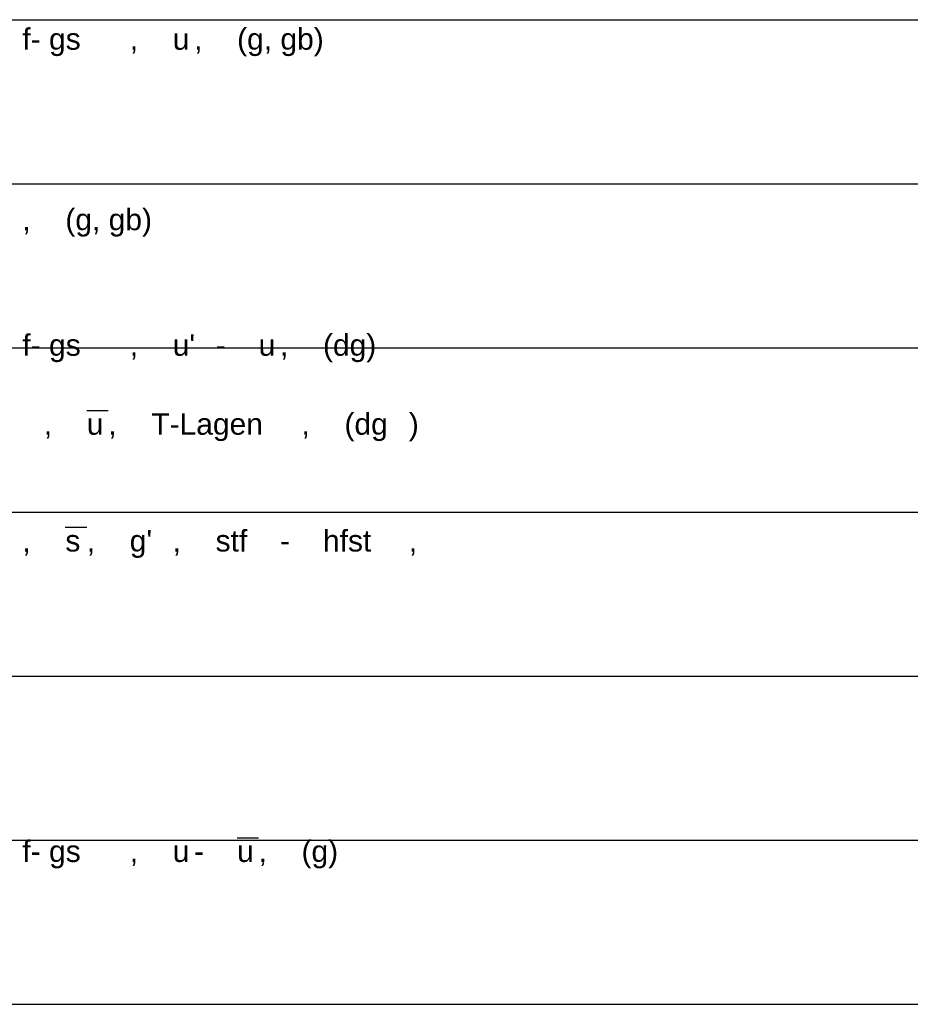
# Model space of a CAD drawing. Extents: x 20 to 841, y 890 to 1189.
# Tile 13 of 50: x 260 to 314, y 963 to 1023. Entities that reach past the tile are written whole.
import ezdxf

# ---------------------------------------------------------------- set-up
doc = ezdxf.new("R2010")
doc.units = 0
doc.styles.add('Arial', font='Arial')

msp = doc.modelspace()

# ---------------------------------------------------------------- linework, layer by layer
at = {"layer": 'WBMassGr', "color": 7, "linetype": 'CONTINUOUS'}
for points in [[(46, 1023), (705, 1023)], [(46, 1013), (705, 1013)], [(46, 1003), (705, 1003)], [(46, 993), (705, 993)], [(46, 983), (705, 983)], [(46, 973), (705, 973)], [(46, 963), (705, 963)]]:
    msp.add_lwpolyline(points, dxfattribs=at)
at = {"layer": 'WBObjTx', "color": 7, "linetype": 'CONTINUOUS'}
for points in [[(263.955, 999.191), (265.264, 999.191)], [(262.647, 992.074), (263.955, 992.074)], [(273.117, 973.154), (274.426, 973.154)]]:
    msp.add_lwpolyline(points, dxfattribs=at)

# ---------------------------------------------------------------- texts
at = {"layer": 'WBObjTx', "color": 7, "style": 'Arial'}
for s, height, p in [('f- gs', 1.3088, (260.029, 1021.17)), ('(g, gb)', 1.3088, (273.117, 1021.17)), ('u', 1.309, (269.191, 1021.17)), (', ', 1.3088, (266.573, 1021.17)), (', ', 1.3088, (270.499, 1021.17)), ('(g, gb)', 1.3088, (262.647, 1010.17)), (', ', 1.3088, (260.029, 1010.17)), ('f- gs', 1.3088, (260.029, 1002.52)), ("u'", 1.3088, (269.191, 1002.52)), ('(dg)', 1.3088, (278.352, 1002.52)), ('u', 1.309, (274.426, 1002.52)), (', ', 1.3088, (266.573, 1002.52)), ('- ', 1.3088, (271.808, 1002.52)), (', ', 1.3088, (275.735, 1002.52)), ('T-Lagen', 1.3088, (267.882, 997.71)), ('(dg', 1.3088, (279.661, 997.71)), (')', 1.309, (283.587, 997.71)), ('u', 1.309, (263.955, 997.71)), (', ', 1.3088, (261.338, 997.71)), (', ', 1.3088, (265.264, 997.71)), (', ', 1.3088, (277.043, 997.71)), ("g'", 1.3088, (266.573, 990.592)), ('stf', 1.3088, (271.808, 990.592)), ('hfst', 1.3088, (278.352, 990.592)), ('s', 1.309, (262.647, 990.592)), (', ', 1.3088, (260.029, 990.592)), (', ', 1.3088, (263.955, 990.592)), (', ', 1.3088, (269.191, 990.592)), ('- ', 1.3088, (275.735, 990.592)), (', ', 1.3088, (283.587, 990.592)), ('f- gs', 1.3088, (260.029, 971.673)), ('u', 1.309, (269.191, 971.673)), ('u', 1.309, (273.117, 971.673)), ('(g)', 1.3088, (277.043, 971.673)), ('- ', 1.3088, (270.499, 971.673)), (', ', 1.3088, (266.573, 971.673)), (', ', 1.3088, (274.426, 971.673))]:
    msp.add_text(s, height=height, dxfattribs=at).set_placement(p)

doc.saveas('drawing.dxf')
